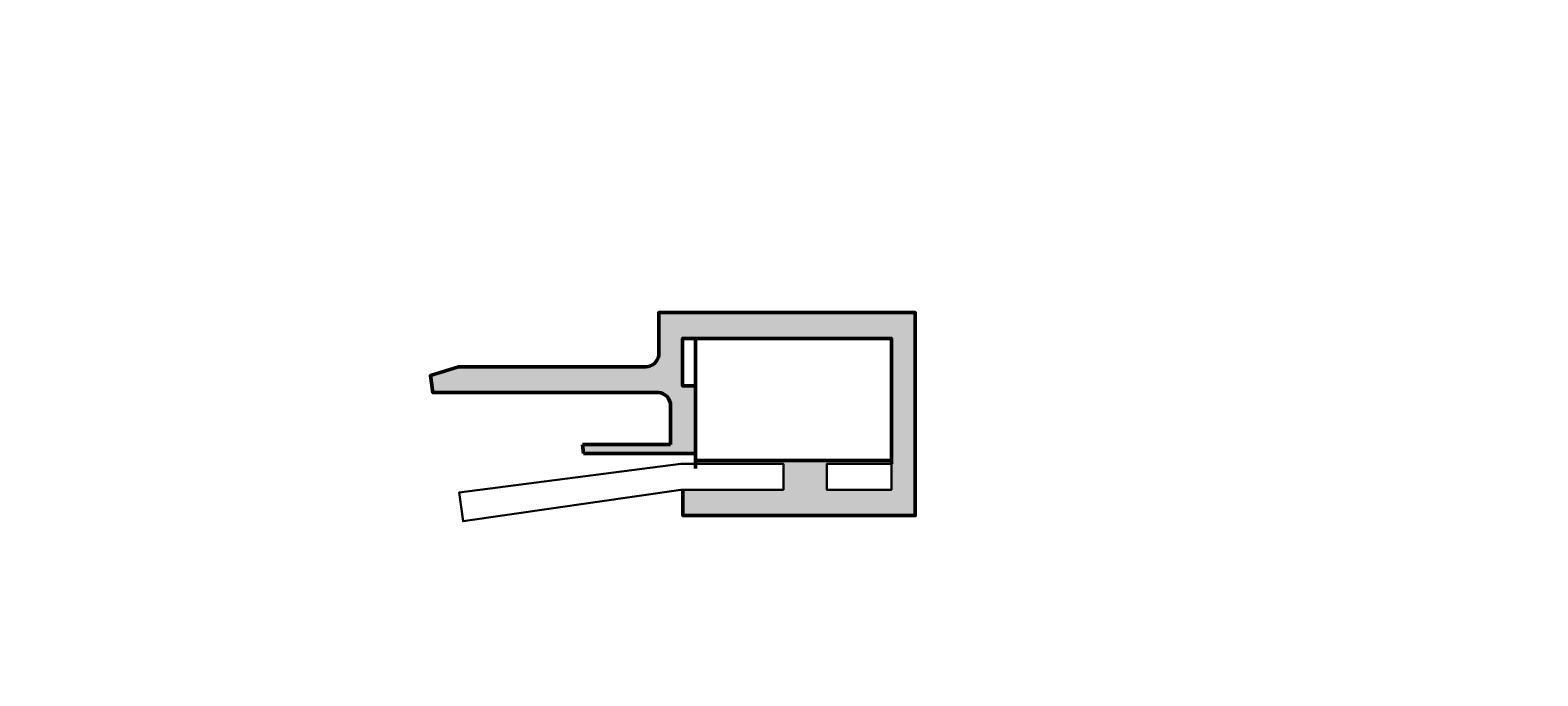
# Model space of a CAD drawing. Header units: millimetres. Extents: x -257011 to 237647566, y 2784933 to 6706507.
# Tile 226 of 256: x 9936959 to 10170227, y 4968695 to 5068537. Entities that reach past the tile are written whole.
import ezdxf

# ---------------------------------------------------------------- set-up
doc = ezdxf.new("R2010")
doc.units = ezdxf.units.MM
doc.header["$LTSCALE"] = 1000
doc.layers.add('(002) Рамка', color=7, linetype='Continuous')
doc.layers.add('.', color=7, linetype='Continuous', lineweight=15)
doc.styles.add('Roman', font='romans')
doc.styles.get("Standard").update_dxf_attribs({"font": 'ARIALN.TTF'})
doc.styles.add('WMF-Times New Roman0', font='times.ttf')

# ---------------------------------------------------------------- blocks, each defined once
blk = doc.blocks.new('dhyjfyuk')
at = {"style": 'WMF-Times New Roman0'}
for s, insert, char_height, width, attachment_point in [('\\pi3453.25486;Samarqand viloyati Toyloq tumani "Хоnсhоrbоg\'" МFY dagi 11-son \\P\\pi1816.32378;maktabni rekonstruksiya qilish. (360 o\'quvchi o\'rinli qo\'shimcha bino \\P\\pi27327.21058;qurish).', (4414694, -1193420), 1400, 60812.6, 4), ('\\pi12888.864;{\\fTimes New Roman|b1|i0|c204|p18;\\C0;MCHJ\\P\\pi2815.884;"PARVIZ  PROEKT  SERVIS"\\P\\pi9383.364;Samarqand sh.\\C256; }', (4448452, -1205594), 1200, 29788.7, 1)]:
    blk.add_mtext(s, dxfattribs=dict(at, insert=insert, char_height=char_height, width=width, attachment_point=attachment_point))

msp = doc.modelspace()

# ---------------------------------------------------------------- hatches: boundary and pattern name
at = {"layer": '.', "lineweight": 50, "ltscale": 1000}
h = msp.add_hatch(dxfattribs=at)
h.set_pattern_fill('ANGLE', color=252)
h.set_pattern_definition([(0, (0, 0), (0, 6.985), [5.08, -1.905]), (90, (0, 0), (-6.985, 4e-16), [5.08, -1.905])])
edge = h.paths.add_edge_path()
edge.add_line((10073904.347, 5024875.257), (10034204.347, 5024875.257))
edge.add_line((10034204.347, 5024875.257), (10034204.347, 5018235.672))
edge.add_arc((10032249.684, 5018466.443), 1968.239, 268.69479023, 353.26673305, ccw=False)
edge.add_line((10032204.851, 5016498.715), (10003254.208, 5016498.715))
edge.add_line((10003254.208, 5016498.715), (9998893.181, 5015131.792))
edge.add_line((9998893.181, 5015131.792), (9999275.373, 5012498.715))
edge.add_line((9999275.373, 5012498.715), (10034161.215, 5012498.715))
edge.add_arc((10034013.55, 5010463.03), 2041.034, 0.87260001, 85.85112304, ccw=False)
edge.add_line((10036054.347, 5010494.113), (10036054.347, 5004480.463))
edge.add_line((10036054.347, 5004480.463), (10022417.607, 5004480.463))
edge.add_line((10022417.607, 5004480.463), (10022572.253, 5003080.463))
edge.add_line((10022572.253, 5003080.463), (10039904.347, 5003080.463))
edge.add_line((10039904.347, 5003080.463), (10039904.347, 5013525.257))
edge.add_line((10039904.347, 5013525.257), (10037904.347, 5013525.257))
edge.add_line((10037904.347, 5013525.257), (10037904.347, 5020875.257))
edge.add_line((10037904.347, 5020875.257), (10039904.347, 5020875.257))
edge.add_line((10039904.347, 5020875.257), (10070204.347, 5020875.257))
edge.add_line((10070204.347, 5020875.257), (10070207.606, 4997475.257))
edge.add_line((10070207.606, 4997475.257), (10060204.347, 4997475.257))
edge.add_line((10060204.347, 4997475.257), (10060204.347, 5001475.257))
edge.add_line((10060204.347, 5001475.257), (10070102.54, 5001475.257))
edge.add_line((10070102.54, 5001475.257), (10070102.54, 5001975.257))
edge.add_line((10070102.54, 5001975.257), (10039904.347, 5001975.257))
edge.add_line((10039904.347, 5001975.257), (10039904.347, 5001475.257))
edge.add_line((10039904.347, 5001475.257), (10053504.347, 5001475.257))
edge.add_line((10053504.347, 5001475.257), (10053504.347, 4997475.257))
edge.add_line((10053504.347, 4997475.257), (10037961.911, 4997475.257))
edge.add_line((10037961.911, 4997475.257), (10037961.911, 4993475.257))
edge.add_line((10037961.911, 4993475.257), (10073904.347, 4993475.257))
edge.add_line((10073904.347, 4993475.257), (10073904.347, 5024875.257))

# ---------------------------------------------------------------- linework, layer by layer
at = {"lineweight": 50, "ltscale": 1000}
for p, q in [((10022417.607, 5004480.463), (10036054.347, 5004480.463)), ((10022417.607, 5004480.463), (10022572.253, 5003080.463)), ((10022572.253, 5003080.463), (10039904.347, 5003080.463)), ((10039904.347, 5001975.257), (10039904.347, 5000749.724)), ((10070204.347, 5001975.257), (10070204.347, 5001475.257))]:
    msp.add_line(p, q, dxfattribs=at)
msp.add_lwpolyline([(10037961.911, 4997475.257), (10037961.911, 4993475.257), (10073904.347, 4993475.257), (10073904.347, 5024875.257), (10034204.347, 5024875.257), (10034204.347, 5018235.672, -0.3867300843), (10032204.851, 5016498.715), (10003254.208, 5016498.715), (9998893.181, 5015131.792), (9999275.373, 5012498.715), (10034161.215, 5012498.715, -0.3887708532), (10036054.347, 5010494.113), (10036054.347, 5004480.463)], format="xyb", dxfattribs=at)
for points in [[(10039904.347, 5020875.257), (10039904.347, 5013525.257), (10037904.347, 5013525.257), (10037904.347, 5020875.257)], [(10039904.347, 5001975.257), (10070204.347, 5001975.257), (10070204.347, 5020875.257), (10039904.347, 5020875.257)]]:
    msp.add_lwpolyline(points, close=True, dxfattribs=at)
at = {"lineweight": 30, "ltscale": 1000}
for points in [[(10037654.347, 5001475.257), (10053504.347, 5001475.257), (10053504.347, 4997475.257), (10037654.347, 4997475.257), (10003945.278, 4992593.04), (10003318.515, 4997034.148)], [(10070207.606, 5001475.257), (10060204.347, 5001475.257), (10060204.347, 4997475.257), (10070207.606, 4997475.257)]]:
    msp.add_lwpolyline(points, close=True, dxfattribs=at)

# ---------------------------------------------------------------- block references
at = {"layer": '(002) Рамка', "lineweight": 50, "xscale": 0.1999999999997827, "yscale": 0.1999999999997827, "zscale": 0.1999999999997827}
for p in [(8829980.357, 5306123.681, 0), (8883816.224, 5306123.681, 0)]:
    msp.add_blockref('dhyjfyuk', p, dxfattribs=at)
at = {"layer": '(002) Рамка', "lineweight": 50}
msp.add_blockref('dhyjfyuk', (5014770.138, 6183516.362), dxfattribs=at)

# ---------------------------------------------------------------- texts
at = {"color": 7, "lineweight": 30, "char_height": 939.4258, "attachment_point": 1}
for s, insert, width in [('\\pi2351.83787;{\\fTimes New Roman|b0|i0|c204|p18;\\C256;Qurilish         \\P\\pi2708.16847;  hajmi\\P\\pi3422.97631;   m³}', (9274450.095, 5036394.889), 8914.89017), ('\\pi548.6967;{\\fTimes New Roman|b0|i0|c204|p18;\\C256;Umumiy\\P\\pi602.54266;maydoni \\P\\pi2155.2706;m2}', (9269031.558, 5034418.7), 6013.9701)]:
    msp.add_mtext(s, dxfattribs=dict(at, insert=insert, width=width))
at = {"insert": (9196732.232, 4979046.798), "char_height": 1484.641859, "width": 79822.57247, "attachment_point": 4, "style": 'Roman'}
msp.add_mtext('\\pi18148.64809,t23754.26974,93492.78231;{\\fArial|b0|i0|c0|p34;2.^I \\fArial|b0|i0|c204|p34;Qurilish belgilangan "A" nuqtasidan amalga oshiriladi.}', dxfattribs=at)

doc.saveas('drawing.dxf')
